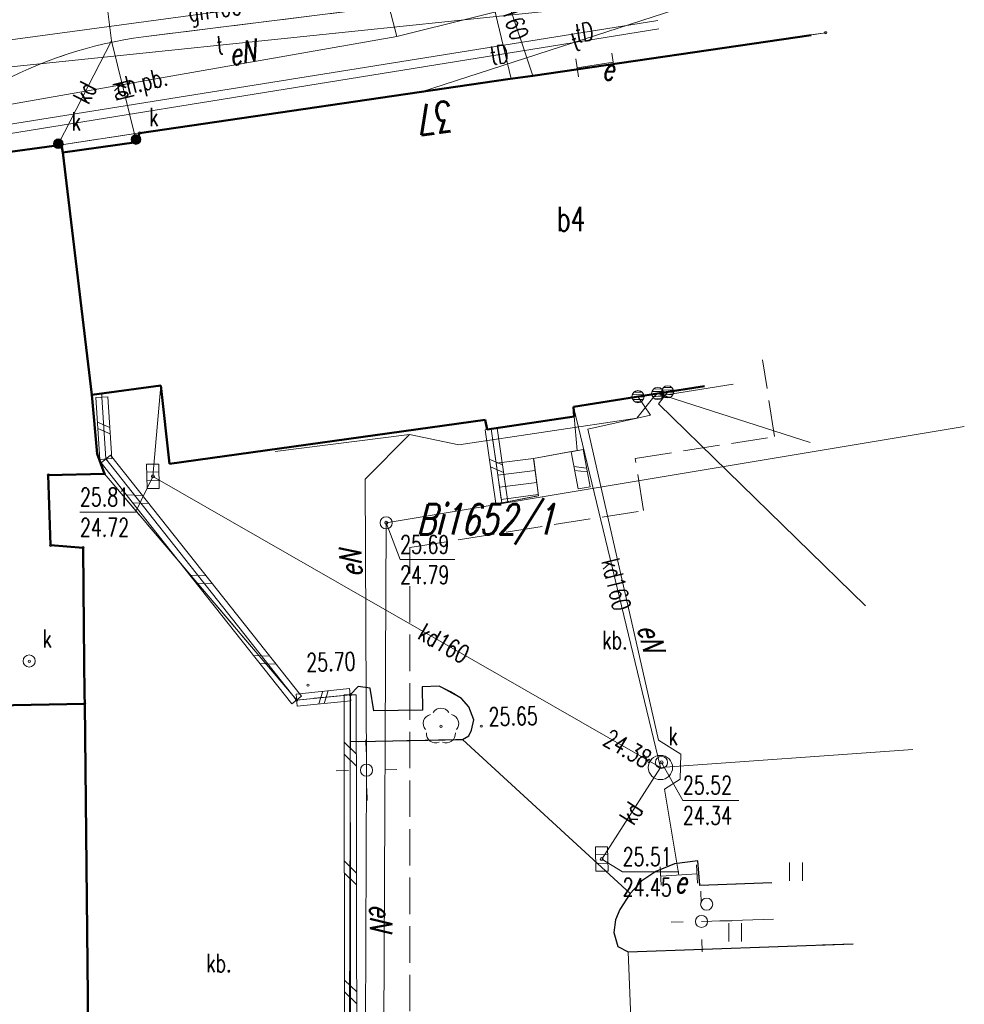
# Model space of a CAD drawing. Header units: metres. Extents: x 5515378 to 5515541, y 5844026 to 5844183.
# Tile 10 of 12: x 5515491 to 5515530, y 5844090 to 5844131. Entities that reach past the tile are written whole.
import ezdxf
from ezdxf.enums import TextEntityAlignment as Align

# ---------------------------------------------------------------- set-up
doc = ezdxf.new("R2010")
doc.units = ezdxf.units.M
doc.header["$MEASUREMENT"] = 0
for name, pattern in [('1', [0]), ('2_EGBS', [0]), ('2_EGBSG', [0]), ('2_EGBU_A', [0]), ('3_14', [1, -1]), ('3_OTKC', [1.5, 1, -0.5]), ('3_OTKJ', [2, 1.5, -0.5]), ('3_OTKK', [0]), ('3_OTKU', [2, 1.5, -0.5]), ('3_OTZI', [1.5, 1, -0.5]), ('3_OTZT', [1.5, 1, -0.5]), ('4_SUGP', [0]), ('4_SUKP', [0]), ('4_SUPK', [0]), ('4_SUPP_P', [2, 1.5, -0.5]), ('4_SUTP_A', [0]), ('4_SUWP', [0]), ('7', [2, 1.5, -0.5]), ('UPE', [0])]:
    doc.linetypes.add(name, pattern=pattern)
doc.layers.get('0').update_dxf_attribs({"color": 250, "linetype": 'CONTINUOUS', "lineweight": 100})
for name, color, linetype, lineweight in [('Dzialki', 7, '1', 13), ('EADTD_T_0', 7, 'CONTINUOUS', 25), ('EGBB_E_T_0', 7, 'CONTINUOUS', 20), ('EGBB_L_0', 7, '2_EGBU_A', 50), ('EGBE_L_3', 7, '2_EGBS', 18), ('Numery_dzialek', 7, 'CONTINUOUS', 13), ('OTD_L_12', 7, 'CONTINUOUS', 18), ('OTK_E_T_1', 7, 'CONTINUOUS', 0), ('OTK_E_T_3', 7, 'CONTINUOUS', 0), ('OTK_L_0', 7, '3_OTKJ', 18), ('OTK_L_1', 7, '3_OTKK', 25), ('OTK_L_2', 7, '3_OTKC', 18), ('OTK_L_4', 7, '3_OTKU', 18), ('OTR_T_0', 7, 'CONTINUOUS', 18), ('OTR_T_1', 7, 'CONTINUOUS', 18), ('OTZ_L_3', 7, '3_OTZT', 18), ('Punkty', 7, 'CONTINUOUS', 13), ('SUP_E_T_1', 7, 'CONTINUOUS', 0), ('SUP_L_1', 7, '4_SUPK', 18), ('SUP_T_0', 7, 'CONTINUOUS', 18), ('SUP_T_1', 7, 'CONTINUOUS', 18), ('SUP_T_4', 7, 'CONTINUOUS', 18), ('SUWP_L_0', 5, '4_SUWP', 18), ('UEEOA_T_3', 1, 'CONTINUOUS', 18), ('UEEOO_T_0', 1, 'CONTINUOUS', 18), ('UEEPA_T_0', 1, 'CONTINUOUS', 18), ('UEEPA_T_2', 1, 'CONTINUOUS', 18), ('UEEPA_T_4', 1, 'CONTINUOUS', 18), ('UEEPON_L_0', 1, 'UPE', 18), ('UEEPON_L_1', 1, 'UPE', 18), ('UEEPOS_L_0', 1, '1', 18)]:
    doc.layers.add(name, color=color, linetype=linetype, lineweight=lineweight)
for name, color, linetype, lineweight, true_color in [('Kontury', 96, '7', 18, 0x006f00), ('Numery_konturow', 96, 'CONTINUOUS', 13, 0x006600), ('OTZ_T_0', 96, 'CONTINUOUS', 18, 0x008000), ('P_SUCP_L_0', 212, '4_SUPP_P', 18, 0xd200d2), ('SUGP_E_T_0', 52, 'CONTINUOUS', 0, 0xbfbf00), ('SUGP_L_0', 52, '4_SUGP', 18, 0xbfbf00), ('SUK_E_T_5', 36, 'CONTINUOUS', 0, 0x803300), ('SUK_T_1', 36, 'CONTINUOUS', 18, 0x803300), ('SUK_T_4', 36, 'CONTINUOUS', 18, 0x803300), ('SUKP_E_T_0', 36, 'CONTINUOUS', 0, 0x803300), ('SUKP_L_0', 36, '4_SUKP', 18, 0x803300), ('SUKR_T_0', 36, 'CONTINUOUS', 18, 0x803300), ('SUTP_E_T_0', 30, 'CONTINUOUS', 0, 0xff9100), ('SUTP_L_0', 30, '4_SUTP_A', 18, 0xff9100), ('SUTR_T_0', 30, 'CONTINUOUS', 18, 0xff9100)]:
    doc.layers.add(name, color=color, linetype=linetype, lineweight=lineweight, true_color=true_color)
doc.styles.get("Standard").update_dxf_attribs({"font": 'Simplex.SHX', "width": 0.75})

# ---------------------------------------------------------------- blocks, each defined once
blk = doc.blocks.new('GRO')
at = {"linetype": 'Continuous'}
blk.add_circle((0, 0), 0.045, dxfattribs=at)
blk = doc.blocks.new('3_OTRN')
at = {"linetype": 'Continuous'}
blk.add_circle((0, 0), 0.045, dxfattribs=at)
blk = doc.blocks.new('3_OTRS')
at = {"linetype": 'Continuous'}
blk.add_circle((0, 0), 0.045, dxfattribs=at)
blk = doc.blocks.new('3_OTZL')
at = {"linetype": 'Continuous'}
blk.add_circle((0, 0), 0.045, dxfattribs=at)
for centre, start, end in [((-0.357, 0.116), 102.1445, 221.86), ((0, 0.375), 30.1401, 149.8599), ((0.357, 0.116), 318.14, 77.8555), ((-0.22, -0.303), 174.1482, 293.8542), ((0.22, -0.303), 246.1458, 5.8518)]:
    blk.add_arc(centre, 0.375, start, end, dxfattribs=at)
blk = doc.blocks.new('3_OTZT')
at = {"linetype": 'Continuous'}
for p, q in [((-0.2625, -0.375), (-0.2625, 0.375)), ((0.2625, -0.375), (0.2625, 0.375))]:
    blk.add_line(p, q, dxfattribs=at)
blk = doc.blocks.new('4_SUKK')
at = {"linetype": 'Continuous'}
for p, q in [((-0.5, -0.25), (-0.5, 0.25)), ((-0.5, 0.25), (0.5, 0.25)), ((-0.175, 0.25), (-0.175, -0.25)), ((0.175, 0.25), (0.175, -0.25)), ((0.5, 0.25), (0.5, -0.25)), ((0.5, -0.25), (-0.5, -0.25))]:
    blk.add_line(p, q, dxfattribs=at)
blk = doc.blocks.new('4_SUKU')
at = {"linetype": 'Continuous'}
for radius in [0.2, 0.175, 0.15, 0.125, 0.1, 0.075, 0.05, 0.025, 0.00715]:
    blk.add_circle((0, 0), radius, dxfattribs=at)
blk = doc.blocks.new('4_SUPS')
at = {"linetype": 'Continuous'}
blk.add_circle((0, 0), 0.0625, dxfattribs=at)
blk = doc.blocks.new('4_SUPW')
at = {"linetype": 'Continuous'}
blk.add_circle((0, 0), 0.25, dxfattribs=at)
blk = doc.blocks.new('4_SUPK')
at = {"linetype": 'Continuous'}
blk.add_circle((0, 0), 0.25, dxfattribs=at)
blk = doc.blocks.new('4_SUPN')
at = {"linetype": 'Continuous'}
blk.add_circle((0, 0), 0.25, dxfattribs=at)
blk = doc.blocks.new('SLS')
at = {"linetype": 'Continuous'}
blk.add_circle((0, 0), 0.25, dxfattribs=at)
blk = doc.blocks.new('STE')
at = {"linetype": 'Continuous'}
for p, q in [((-0.75, 0.375), (-0.75, -0.375)), ((-0.75, 0), (0.75, 0)), ((0.75, 0.375), (0.75, -0.375))]:
    blk.add_line(p, q, dxfattribs=at)
blk = doc.blocks.new('LAT')
at = {"linetype": 'Continuous'}
for p, q in [((0, 0.75), (0, 1.25)), ((-1.25, 0), (-0.75, 0)), ((0.75, 0), (1.25, 0)), ((0, -0.75), (0, -1.25))]:
    blk.add_line(p, q, dxfattribs=at)
blk = doc.blocks.new('XYB')
at = {"linetype": 'Continuous'}
for p, q in [((-0.236, 0.082), (0.236, 0.082)), ((-0.172, 0.182), (0.172, 0.182)), ((-0.249, -0.018), (0.249, -0.018)), ((-0.22, -0.118), (0.22, -0.118)), ((-0.122, -0.218), (0.122, -0.218))]:
    blk.add_line(p, q, dxfattribs=at)
blk.add_circle((0, 0), 0.25, dxfattribs=at)

msp = doc.modelspace()

# ---------------------------------------------------------------- linework, layer by layer
at = {"layer": 'Dzialki'}
for p, q in [((5515495.96, 5844126.12), (5515524.18, 5844130.24)), ((5515492.75, 5844125.63), (5515495.96, 5844126.12)), ((5515492.75, 5844125.63), (5515485.33, 5844124.62)), ((5515493.99, 5844115.34), (5515492.75, 5844125.63)), ((5515494.21, 5844112.91), (5515493.99, 5844115.34)), ((5515494.51, 5844112.09), (5515494.21, 5844112.91)), ((5515492.2, 5844112.04), (5515494.51, 5844112.09)), ((5515502.42, 5844102.78), (5515494.51, 5844112.09)), ((5515492.3, 5844109.15), (5515492.2, 5844112.04)), ((5515493.63, 5844109.05), (5515492.3, 5844109.15)), ((5515493.7, 5844102.63), (5515493.63, 5844109.05)), ((5515504.63, 5844103), (5515502.42, 5844102.78)), ((5515504.54, 5844068.53), (5515504.63, 5844103)), ((5515482.92, 5844102.42), (5515493.7, 5844102.63)), ((5515493.87, 5844085.45), (5515493.7, 5844102.63))]:
    msp.add_line(p, q, dxfattribs=at)
at = {"layer": 'EGBB_L_0', "linetype": '2_EGBU_A'}
for p, q in [((5515512.136, 5844128.47), (5515523.58, 5844130.144)), ((5515495.956, 5844126.115), (5515511.109, 5844128.326)), ((5515511.109, 5844128.326), (5515512.136, 5844128.47)), ((5515495.835, 5844125.732), (5515495.956, 5844126.115)), ((5515485.328, 5844124.62), (5515492.747, 5844125.631)), ((5515492.747, 5844125.631), (5515492.794, 5844125.312)), ((5515495.835, 5844125.732), (5515492.794, 5844125.312)), ((5515493.995, 5844115.337), (5515492.794, 5844125.312)), ((5515493.995, 5844115.337), (5515496.836, 5844115.723)), ((5515496.836, 5844115.723), (5515497.191, 5844112.501)), ((5515494.211, 5844112.912), (5515493.995, 5844115.337)), ((5515513.811, 5844114.845), (5515517.269, 5844115.395)), ((5515517.269, 5844115.395), (5515519.193, 5844115.699)), ((5515513.83, 5844114.455), (5515513.811, 5844114.845)), ((5515497.191, 5844112.501), (5515510.172, 5844114.311)), ((5515510.172, 5844114.311), (5515510.252, 5844113.912)), ((5515510.252, 5844113.912), (5515513.83, 5844114.455)), ((5515494.51, 5844112.089), (5515494.211, 5844112.912)), ((5515492.2, 5844112.035), (5515494.51, 5844112.089)), ((5515492.297, 5844109.147), (5515492.2, 5844112.035)), ((5515493.63, 5844109.048), (5515492.297, 5844109.147)), ((5515493.665, 5844105.798), (5515493.63, 5844109.048)), ((5515493.689, 5844102.997), (5515493.665, 5844105.798)), ((5515493.698, 5844102.628), (5515493.689, 5844102.997)), ((5515482.92, 5844102.419), (5515493.698, 5844102.628)), ((5515493.875, 5844085.448), (5515493.698, 5844102.628))]:
    msp.add_line(p, q, dxfattribs=at)
at = {"layer": 'EGBE_L_3', "linetype": '2_EGBS'}
for p, q in [((5515513.83, 5844114.455), (5515510.416, 5844113.937)), ((5515513.952, 5844113.045), (5515513.83, 5844114.455)), ((5515510.416, 5844113.937), (5515510.855, 5844110.899)), ((5515512.165, 5844112.724), (5515513.952, 5844113.045)), ((5515512.165, 5844112.724), (5515510.62, 5844112.524)), ((5515512.229, 5844112.228), (5515510.692, 5844112.029)), ((5515512.293, 5844111.732), (5515510.763, 5844111.534)), ((5515512.357, 5844111.236), (5515510.835, 5844111.039)), ((5515510.855, 5844110.899), (5515512.363, 5844111.19))]:
    msp.add_line(p, q, dxfattribs=at)
at = {"layer": 'EGBE_L_3', "linetype": '2_EGBSG'}
msp.add_line((5515512.363, 5844111.19), (5515512.165, 5844112.724), dxfattribs=at)
at = {"layer": 'Kontury'}
for p, q in [((5515495.96, 5844126.12), (5515524.18, 5844130.24)), ((5515492.75, 5844125.63), (5515495.96, 5844126.12)), ((5515492.75, 5844125.63), (5515485.33, 5844124.62)), ((5515493.99, 5844115.34), (5515492.75, 5844125.63)), ((5515494.21, 5844112.91), (5515493.99, 5844115.34)), ((5515494.51, 5844112.09), (5515494.21, 5844112.91)), ((5515494.51, 5844112.09), (5515492.2, 5844112.04)), ((5515502.42, 5844102.78), (5515494.51, 5844112.09)), ((5515492.2, 5844112.04), (5515492.3, 5844109.15)), ((5515492.3, 5844109.15), (5515493.63, 5844109.05)), ((5515493.63, 5844109.05), (5515493.7, 5844102.63)), ((5515504.63, 5844103), (5515502.42, 5844102.78)), ((5515504.54, 5844068.53), (5515504.63, 5844103)), ((5515493.7, 5844102.63), (5515493.87, 5844085.45))]:
    msp.add_line(p, q, dxfattribs=at)
at = {"layer": 'OTD_L_12'}
for p, q in [((5515494.157, 5844115.231), (5515494.656, 5844115.263)), ((5515494.316, 5844112.684), (5515494.157, 5844115.231)), ((5515494.815, 5844112.716), (5515494.656, 5844115.263)), ((5515494.736, 5844113.989), (5515494.221, 5844114.213)), ((5515494.752, 5844113.734), (5515494.237, 5844113.958)), ((5515510.663, 5844113.973), (5515510.168, 5844113.902)), ((5515510.168, 5844113.902), (5515510.608, 5844110.863)), ((5515510.663, 5844113.973), (5515511.103, 5844110.935)), ((5515514.198, 5844113.092), (5515513.707, 5844112.998)), ((5515513.707, 5844112.998), (5515513.998, 5844111.467)), ((5515514.198, 5844113.092), (5515514.489, 5844111.56)), ((5515494.316, 5844112.684), (5515494.815, 5844112.716)), ((5515494.37, 5844112.545), (5515494.762, 5844112.855)), ((5515496.987, 5844109.238), (5515494.37, 5844112.545)), ((5515497.379, 5844109.548), (5515494.762, 5844112.855)), ((5515510.344, 5844112.686), (5515510.883, 5844112.454)), ((5515510.388, 5844112.382), (5515510.927, 5844112.15)), ((5515513.823, 5844112.386), (5515514.344, 5844112.326)), ((5515513.852, 5844112.232), (5515514.373, 5844112.173)), ((5515514.489, 5844111.56), (5515513.998, 5844111.467)), ((5515496.07, 5844111.202), (5515495.416, 5844111.222)), ((5515496.332, 5844110.871), (5515495.678, 5844110.891)), ((5515511.103, 5844110.935), (5515510.608, 5844110.863)), ((5515499.604, 5844105.931), (5515496.987, 5844109.238)), ((5515499.996, 5844106.241), (5515497.379, 5844109.548)), ((5515498.687, 5844107.895), (5515498.033, 5844107.915)), ((5515498.949, 5844107.564), (5515498.295, 5844107.584)), ((5515502.613, 5844102.934), (5515499.996, 5844106.241)), ((5515502.221, 5844102.624), (5515499.604, 5844105.931)), ((5515501.304, 5844104.588), (5515500.65, 5844104.608)), ((5515501.566, 5844104.257), (5515500.912, 5844104.277)), ((5515504.597, 5844103.249), (5515502.392, 5844103.028)), ((5515503.715, 5844103.16), (5515503.544, 5844102.641)), ((5515504.647, 5844102.751), (5515504.597, 5844103.249)), ((5515502.221, 5844102.624), (5515502.613, 5844102.934)), ((5515502.442, 5844102.53), (5515502.392, 5844103.028)), ((5515504.647, 5844102.751), (5515502.442, 5844102.53)), ((5515503.494, 5844103.138), (5515503.324, 5844102.619)), ((5515504.378, 5844098.107), (5515504.372, 5844103)), ((5515504.372, 5844103), (5515504.872, 5844103)), ((5515504.878, 5844098.108), (5515504.872, 5844103)), ((5515504.875, 5844100.554), (5515504.374, 5844101.043)), ((5515504.876, 5844100.065), (5515504.375, 5844100.553)), ((5515504.384, 5844093.215), (5515504.378, 5844098.107)), ((5515504.884, 5844093.215), (5515504.878, 5844098.108)), ((5515504.881, 5844095.661), (5515504.38, 5844096.15)), ((5515504.881, 5844095.172), (5515504.381, 5844095.661)), ((5515504.39, 5844088.322), (5515504.384, 5844093.215)), ((5515504.89, 5844088.323), (5515504.884, 5844093.215)), ((5515504.887, 5844090.769), (5515504.386, 5844091.258)), ((5515504.887, 5844090.28), (5515504.387, 5844090.768))]:
    msp.add_line(p, q, dxfattribs=at)
at = {"layer": 'OTK_L_0', "linetype": '3_OTKJ'}
msp.add_line((5515505.241, 5844131.211), (5515496.116, 5844130.074), dxfattribs=at)
for centre, radius, start, end in [((5515498.342, 5844110.477), 23.179, 99.8411, 122.8839), ((5515498.423, 5844112.776), 17.451, 97.5961, 119.092)]:
    msp.add_arc(centre, radius, start, end, dxfattribs=at)
at = {"layer": 'OTK_L_1', "linetype": '3_OTKK'}
for p, q in [((5515505.446, 5844103.269), (5515504.944, 5844103.337)), ((5515505.588, 5844102.342), (5515505.446, 5844103.269)), ((5515508.285, 5844103.345), (5515507.576, 5844103.318)), ((5515507.576, 5844103.318), (5515507.598, 5844102.358)), ((5515508.741, 5844103.115), (5515508.285, 5844103.345)), ((5515509.197, 5844102.845), (5515508.741, 5844103.115)), ((5515509.505, 5844102.502), (5515509.197, 5844102.845)), ((5515507.598, 5844102.358), (5515505.588, 5844102.342)), ((5515509.707, 5844101.967), (5515509.505, 5844102.502)), ((5515509.617, 5844101.545), (5515509.707, 5844101.967)), ((5515509.503, 5844101.302), (5515509.617, 5844101.545)), ((5515504.947, 5844101.067), (5515509.246, 5844101.156)), ((5515509.246, 5844101.156), (5515509.503, 5844101.302)), ((5515517.956, 5844096.036), (5515517.193, 5844095.728)), ((5515518.923, 5844096.168), (5515517.956, 5844096.036)), ((5515519.007, 5844095.15), (5515518.923, 5844096.168)), ((5515517.193, 5844095.728), (5515516.612, 5844095.335)), ((5515516.612, 5844095.335), (5515516.134, 5844094.814)), ((5515521.965, 5844095.258), (5515519.007, 5844095.15)), ((5515516.134, 5844094.814), (5515515.719, 5844094.164)), ((5515515.719, 5844094.164), (5515515.529, 5844093.739)), ((5515515.529, 5844093.739), (5515515.461, 5844093.218)), ((5515515.461, 5844093.218), (5515515.624, 5844092.631)), ((5515515.624, 5844092.631), (5515516.049, 5844092.411)), ((5515516.049, 5844092.411), (5515525.314, 5844092.745))]:
    msp.add_line(p, q, dxfattribs=at)
msp.add_arc((5515498.342, 5844110.477), 23.179, 99.8411, 122.8839, dxfattribs=at)
at = {"layer": 'OTK_L_2', "linetype": '3_14'}
msp.add_line((5515496.116, 5844130.074), (5515505.241, 5844131.211), dxfattribs=at)
at = {"layer": 'OTK_L_2', "linetype": '3_OTKC'}
for p, q in [((5515523.58, 5844130.144), (5515512.136, 5844128.47)), ((5515511.109, 5844128.326), (5515495.956, 5844126.115)), ((5515512.136, 5844128.47), (5515511.109, 5844128.326)), ((5515495.956, 5844126.115), (5515495.835, 5844125.732)), ((5515492.747, 5844125.631), (5515485.328, 5844124.62)), ((5515492.794, 5844125.312), (5515492.747, 5844125.631)), ((5515495.835, 5844125.732), (5515492.794, 5844125.312))]:
    msp.add_line(p, q, dxfattribs=at)
at = {"layer": 'OTK_L_2', "linetype": '3_14'}
msp.add_arc((5515498.423, 5844112.776), 17.451, 97.5961, 119.092, dxfattribs=at)
at = {"layer": 'OTK_L_4', "linetype": '3_OTKU'}
for p, q in [((5515494.407, 5844115.393), (5515496.836, 5844115.723)), ((5515496.836, 5844115.723), (5515497.191, 5844112.501)), ((5515493.995, 5844115.337), (5515494.407, 5844115.393)), ((5515494.211, 5844112.912), (5515493.995, 5844115.337)), ((5515513.811, 5844114.845), (5515517.269, 5844115.395)), ((5515517.269, 5844115.395), (5515519.193, 5844115.699)), ((5515513.83, 5844114.455), (5515513.811, 5844114.845)), ((5515497.191, 5844112.501), (5515510.172, 5844114.311)), ((5515510.172, 5844114.311), (5515510.252, 5844113.912)), ((5515513.952, 5844113.045), (5515513.83, 5844114.455)), ((5515510.252, 5844113.912), (5515510.416, 5844113.937)), ((5515510.416, 5844113.937), (5515510.62, 5844112.524)), ((5515494.51, 5844112.089), (5515494.211, 5844112.912)), ((5515512.165, 5844112.724), (5515513.952, 5844113.045)), ((5515510.62, 5844112.524), (5515510.855, 5844110.899)), ((5515512.363, 5844111.19), (5515512.165, 5844112.724)), ((5515492.2, 5844112.035), (5515494.51, 5844112.089)), ((5515492.297, 5844109.147), (5515492.2, 5844112.035)), ((5515510.855, 5844110.899), (5515512.363, 5844111.19)), ((5515493.63, 5844109.048), (5515492.297, 5844109.147)), ((5515493.665, 5844105.798), (5515493.63, 5844109.048)), ((5515493.689, 5844102.997), (5515493.665, 5844105.798)), ((5515504.944, 5844103.337), (5515504.622, 5844103)), ((5515505.446, 5844103.269), (5515504.944, 5844103.337)), ((5515505.588, 5844102.342), (5515505.446, 5844103.269)), ((5515508.285, 5844103.345), (5515507.576, 5844103.318)), ((5515507.576, 5844103.318), (5515507.598, 5844102.358)), ((5515509.197, 5844102.845), (5515508.285, 5844103.345)), ((5515493.698, 5844102.628), (5515493.689, 5844102.997)), ((5515504.622, 5844103), (5515504.624, 5844101.067)), ((5515509.505, 5844102.502), (5515509.197, 5844102.845)), ((5515493.875, 5844085.448), (5515493.698, 5844102.628)), ((5515507.598, 5844102.358), (5515505.588, 5844102.342)), ((5515509.707, 5844101.967), (5515509.505, 5844102.502)), ((5515509.617, 5844101.545), (5515509.707, 5844101.967)), ((5515509.503, 5844101.302), (5515509.617, 5844101.545)), ((5515504.947, 5844101.067), (5515509.246, 5844101.156)), ((5515509.246, 5844101.156), (5515509.503, 5844101.302)), ((5515504.624, 5844101.067), (5515504.947, 5844101.067)), ((5515517.956, 5844096.036), (5515517.193, 5844095.728)), ((5515518.923, 5844096.168), (5515517.956, 5844096.036)), ((5515519.007, 5844095.15), (5515518.923, 5844096.168)), ((5515517.193, 5844095.728), (5515516.612, 5844095.335)), ((5515516.612, 5844095.335), (5515516.134, 5844094.814)), ((5515521.965, 5844095.258), (5515519.007, 5844095.15)), ((5515516.134, 5844094.814), (5515515.719, 5844094.164)), ((5515515.719, 5844094.164), (5515515.529, 5844093.739)), ((5515515.529, 5844093.739), (5515515.461, 5844093.218)), ((5515515.461, 5844093.218), (5515515.624, 5844092.631)), ((5515515.624, 5844092.631), (5515516.049, 5844092.411)), ((5515516.049, 5844092.411), (5515525.314, 5844092.745))]:
    msp.add_line(p, q, dxfattribs=at)
at = {"layer": 'OTK_L_4', "linetype": '3_14'}
for p, q in [((5515494.407, 5844115.393), (5515494.407, 5844115.247)), ((5515494.407, 5844115.247), (5515494.566, 5844112.7)), ((5515494.566, 5844112.7), (5515502.417, 5844102.779)), ((5515502.417, 5844102.779), (5515504.622, 5844103)), ((5515509.246, 5844101.156), (5515516.134, 5844094.814)), ((5515504.632, 5844094.415), (5515504.624, 5844101.067)), ((5515504.645, 5844083.515), (5515504.632, 5844094.415)), ((5515516.705, 5844077.433), (5515516.049, 5844092.411))]:
    msp.add_line(p, q, dxfattribs=at)
at = {"layer": 'OTZ_L_3', "linetype": '3_OTZI'}
for p, q in [((5515504.622, 5844103), (5515504.944, 5844103.337)), ((5515504.944, 5844103.337), (5515505.446, 5844103.269)), ((5515505.446, 5844103.269), (5515505.588, 5844102.342)), ((5515507.576, 5844103.318), (5515508.285, 5844103.345)), ((5515507.598, 5844102.358), (5515507.576, 5844103.318)), ((5515508.285, 5844103.345), (5515509.197, 5844102.845)), ((5515504.624, 5844101.067), (5515504.622, 5844103)), ((5515509.197, 5844102.845), (5515509.505, 5844102.502)), ((5515505.588, 5844102.342), (5515507.598, 5844102.358)), ((5515509.505, 5844102.502), (5515509.707, 5844101.967)), ((5515509.707, 5844101.967), (5515509.617, 5844101.545)), ((5515509.617, 5844101.545), (5515509.503, 5844101.302)), ((5515509.246, 5844101.156), (5515504.947, 5844101.067)), ((5515509.503, 5844101.302), (5515509.246, 5844101.156)), ((5515504.947, 5844101.067), (5515504.624, 5844101.067)), ((5515517.193, 5844095.728), (5515517.956, 5844096.036)), ((5515517.956, 5844096.036), (5515518.923, 5844096.168)), ((5515518.923, 5844096.168), (5515519.007, 5844095.15)), ((5515516.612, 5844095.335), (5515517.193, 5844095.728)), ((5515516.134, 5844094.814), (5515516.612, 5844095.335)), ((5515519.007, 5844095.15), (5515521.965, 5844095.258)), ((5515515.719, 5844094.164), (5515516.134, 5844094.814)), ((5515515.529, 5844093.739), (5515515.719, 5844094.164)), ((5515515.461, 5844093.218), (5515515.529, 5844093.739)), ((5515515.624, 5844092.631), (5515515.461, 5844093.218)), ((5515516.049, 5844092.411), (5515515.624, 5844092.631)), ((5515525.314, 5844092.745), (5515516.049, 5844092.411))]:
    msp.add_line(p, q, dxfattribs=at)
at = {"layer": 'P_SUCP_L_0', "linetype": '4_SUPP_P'}
for p, q in [((5515522.08, 5844113.62), (5515521.58, 5844116.784)), ((5515516.35, 5844112.72), (5515522.08, 5844113.62)), ((5515516.69, 5844110.58), (5515516.35, 5844112.72)), ((5515507.08, 5844109.06), (5515516.69, 5844110.58)), ((5515507.08, 5844075.97), (5515507.08, 5844109.06))]:
    msp.add_line(p, q, dxfattribs=at)
at = {"layer": 'SUGP_L_0', "linetype": '4_SUGP'}
msp.add_line((5515486.11, 5844129.338), (5515515.136, 5844133.27), dxfattribs=at)
at = {"layer": 'SUKP_L_0', "linetype": '4_SUKP'}
for p, q in [((5515510.212, 5844134.213), (5515512.136, 5844128.47)), ((5515494.794, 5844129.903), (5515494.421, 5844132.997)), ((5515492.616, 5844125.671), (5515494.794, 5844129.903)), ((5515494.794, 5844129.903), (5515495.805, 5844125.848)), ((5515496.503, 5844111.985), (5515496.836, 5844115.723)), ((5515517.384, 5844100.004), (5515513.811, 5844114.845)), ((5515517.384, 5844100.004), (5515496.503, 5844111.985)), ((5515517.384, 5844100.004), (5515527.76, 5844100.744)), ((5515517.384, 5844100.004), (5515514.971, 5844096.237))]:
    msp.add_line(p, q, dxfattribs=at)
at = {"layer": 'SUKR_T_0', "linetype": 'Continuous', "lineweight": 0}
for p, q in [((5515496.503, 5844111.985), (5515495.783, 5844110.508)), ((5515493.503, 5844110.508), (5515495.783, 5844110.508)), ((5515517.43, 5844100.215), (5515518.307, 5844098.651)), ((5515518.307, 5844098.651), (5515520.614, 5844098.651)), ((5515514.971, 5844096.237), (5515515.827, 5844095.705)), ((5515515.827, 5844095.705), (5515518.134, 5844095.705))]:
    msp.add_line(p, q, dxfattribs=at)
at = {"layer": 'SUP_L_1', "linetype": '4_SUPK', "lineweight": 0}
msp.add_circle((5515517.384, 5844100.004), 0.5, dxfattribs=at)
at = {"layer": 'SUTP_L_0', "linetype": '4_SUTP_A'}
for p, q in [((5515488.413, 5844128.601), (5515520.192, 5844131.908)), ((5515520.192, 5844131.908), (5515507.555, 5844127.81)), ((5515486.63, 5844125.84), (5515517.275, 5844130.749)), ((5515486.669, 5844125.461), (5515517.323, 5844130.4)), ((5515506.101, 5844110.074), (5515529.884, 5844114.036)), ((5515505.905, 5844069.551), (5515506.101, 5844110.074))]:
    msp.add_line(p, q, dxfattribs=at)
at = {"layer": 'SUTR_T_0', "linetype": 'Continuous', "lineweight": 0}
for p, q in [((5515506.101, 5844110.074), (5515506.675, 5844108.557)), ((5515506.675, 5844108.557), (5515508.928, 5844108.557))]:
    msp.add_line(p, q, dxfattribs=at)
at = {"layer": 'SUWP_L_0', "linetype": '4_SUWP'}
msp.add_line((5515511.242, 5844128.344), (5515507.473, 5844143.981), dxfattribs=at)
at = {"layer": 'UEEPON_L_0', "linetype": 'UPE', "lineweight": 18}
for p, q in [((5515506.534, 5844130.084), (5515505.939, 5844132.436)), ((5515506.534, 5844130.084), (5515513.476, 5844131.823)), ((5515489.824, 5844127.152), (5515506.534, 5844130.084)), ((5515517.112, 5844115.261), (5515520.381, 5844115.777)), ((5515517.112, 5844115.261), (5515517.269, 5844115.395)), ((5515516.412, 5844114.375), (5515517.112, 5844115.261)), ((5515516.46, 5844115.266), (5515516.98, 5844114.498)), ((5515517.299, 5844114.975), (5515525.813, 5844106.66)), ((5515516.98, 5844114.498), (5515514.392, 5844113.928)), ((5515509.096, 5844113.276), (5515516.412, 5844114.375)), ((5515501.53, 5844113.011), (5515507.056, 5844113.709)), ((5515505.237, 5844111.876), (5515507.056, 5844113.709)), ((5515507.056, 5844113.709), (5515509.096, 5844113.276)), ((5515514.392, 5844113.928), (5515517.308, 5844101.132)), ((5515505.294, 5844099.895), (5515505.237, 5844111.876)), ((5515517.308, 5844101.132), (5515518.222, 5844100.553)), ((5515518.222, 5844100.553), (5515518.196, 5844099.522)), ((5515505.242, 5844086.13), (5515505.294, 5844099.895)), ((5515518.196, 5844099.522), (5515517.545, 5844099.107)), ((5515517.545, 5844099.107), (5515518.143, 5844095.579)), ((5515522.03, 5844093.76), (5515519.071, 5844093.671))]:
    msp.add_line(p, q, dxfattribs=at)
at = {"layer": 'UEEPON_L_1', "linetype": 'UPE', "lineweight": 18}
msp.add_line((5515517.269, 5844115.395), (5515523.537, 5844113.379), dxfattribs=at)
at = {"layer": 'UEEPOS_L_0', "linetype": 'UPE', "lineweight": 18}
for p, q in [((5515517.681, 5844115.46), (5515517.299, 5844114.975)), ((5515517.299, 5844114.975), (5515525.813, 5844106.66))]:
    msp.add_line(p, q, dxfattribs=at)

# ---------------------------------------------------------------- block references
at = {"layer": 'OTR_T_0', "rotation": 1.322942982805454}
for p in [(5515502.882, 5844103.391), (5515510.011, 5844101.706)]:
    msp.add_blockref('3_OTRS', p, dxfattribs=at)
at = {"layer": 'OTR_T_1', "rotation": 1.322942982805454}
msp.add_blockref('3_OTRN', (5515491.417, 5844104.375), dxfattribs=at)
at = {"layer": 'OTZ_L_3'}
for p in [(5515522.961, 5844095.718), (5515520.461, 5844093.218)]:
    msp.add_blockref('3_OTZT', p, dxfattribs=at)
at = {"layer": 'OTZ_T_0'}
msp.add_blockref('3_OTZL', (5515508.353, 5844101.698), dxfattribs=at)
at = {"layer": 'Punkty'}
for p in [(5515524.18, 5844130.24), (5515495.96, 5844126.12), (5515492.75, 5844125.63), (5515493.99, 5844115.34), (5515494.21, 5844112.91), (5515492.2, 5844112.04), (5515494.51, 5844112.09), (5515492.3, 5844109.15), (5515493.63, 5844109.05), (5515502.42, 5844102.78), (5515504.63, 5844103), (5515493.7, 5844102.63)]:
    msp.add_blockref('GRO', p, dxfattribs=at)
at = {"layer": 'SUK_T_1'}
for p, rotation in [((5515496.503, 5844111.985), 271.1928832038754), ((5515514.971, 5844096.237), 271.0728836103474)]:
    msp.add_blockref('4_SUKK', p, dxfattribs=dict(at, rotation=rotation))
at = {"layer": 'SUK_T_4'}
for p in [(5515492.616, 5844125.671), (5515495.805, 5844125.848)]:
    msp.add_blockref('4_SUKU', p, dxfattribs=at)
at = {"layer": 'SUKR_T_0'}
for p in [(5515496.503, 5844111.985), (5515517.43, 5844100.215), (5515514.971, 5844096.237)]:
    msp.add_blockref('4_SUPS', p, dxfattribs=at)
at = {"layer": 'SUKR_T_0', "rotation": 330.1552425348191}
msp.add_blockref('4_SUPS', (5515516.907, 5844100.277), dxfattribs=at)
at = {"layer": 'SUP_T_0'}
msp.add_blockref('4_SUPK', (5515506.101, 5844110.074), dxfattribs=at)
at = {"layer": 'SUP_T_1'}
msp.add_blockref('4_SUPN', (5515519.285, 5844094.376), dxfattribs=at)
at = {"layer": 'SUP_T_4', "rotation": 1.322942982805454}
for p in [(5515491.417, 5844104.385), (5515517.43, 5844100.215)]:
    msp.add_blockref('4_SUPW', p, dxfattribs=at)
at = {"layer": 'SUTR_T_0'}
msp.add_blockref('4_SUPS', (5515506.101, 5844110.074), dxfattribs=at)
at = {"layer": 'UEEPA_T_0', "rotation": 1.322942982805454}
for name, p in [('XYB', (5515516.46, 5844115.266)), ('XYB', (5515517.269, 5844115.395)), ('SLS', (5515505.294, 5844099.895)), ('SLS', (5515519.071, 5844093.671))]:
    msp.add_blockref(name, p, dxfattribs=at)
at = {"layer": 'UEEPA_T_2'}
for name, p, rotation in [('STE', (5515514.696, 5844128.909), 8.832899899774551), ('LAT', (5515505.294, 5844099.895), 1.322942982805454), ('SLS', (5515505.294, 5844099.895), 1.322942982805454), ('STE', (5515518.143, 5844095.579), 3.182530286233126), ('LAT', (5515519.071, 5844093.671), 1.322942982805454), ('SLS', (5515519.071, 5844093.671), 1.322942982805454)]:
    msp.add_blockref(name, p, dxfattribs=dict(at, rotation=rotation))
at = {"layer": 'UEEPA_T_4', "rotation": 1.322942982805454}
msp.add_blockref('XYB', (5515517.681, 5844115.46), dxfattribs=at)

# ---------------------------------------------------------------- texts
at = {"layer": 'EADTD_T_0', "width": 0.7}
msp.add_text('37', height=1.25, rotation=187.696, dxfattribs=at).set_placement((5515508.017, 5844127.352), align=Align.CENTER)
at = {"layer": 'EGBB_E_T_0', "width": 0.7}
msp.add_text('b4', height=1, dxfattribs=at).set_placement((5515513.71, 5844122.579), align=Align.MIDDLE)
at = {"layer": 'Numery_dzialek', "oblique": 15, "width": 0.7}
msp.add_text('1652/1', height=1.25, dxfattribs=at).set_placement((5515508.431, 5844110.843), align=Align.TOP_LEFT)
at = {"layer": 'Numery_konturow', "oblique": 15, "width": 0.7}
msp.add_text('Bi', height=1.25, dxfattribs=at).set_placement((5515508.431, 5844110.843), align=Align.TOP_RIGHT)
at = {"layer": 'OTK_E_T_1', "lineweight": 9, "width": 0.7}
msp.add_text('ch.pb.', height=0.75, rotation=13.3217, dxfattribs=at).set_placement((5515496.065, 5844128.094), align=Align.MIDDLE)
at = {"layer": 'OTK_E_T_3', "lineweight": 9, "width": 0.7}
for p in [(5515515.514, 5844105.25), (5515499.221, 5844091.962)]:
    msp.add_text('kb.', height=0.75, dxfattribs=at).set_placement(p, align=Align.MIDDLE)
at = {"layer": 'OTR_T_0', "lineweight": 9, "width": 0.7}
for s, p in [('25.70', (5515502.822, 5844103.951)), ('25.65', (5515510.321, 5844101.716))]:
    msp.add_text(s, height=0.75, rotation=1.323, dxfattribs=at).set_placement(p)
at = {"layer": 'SUGP_E_T_0', "lineweight": 9, "width": 0.7}
msp.add_text('gn400', height=0.75, rotation=7.7155, dxfattribs=at).set_placement((5515499.07, 5844131.093), align=Align.MIDDLE)
at = {"layer": 'SUK_E_T_5', "lineweight": 9, "width": 0.7}
for p in [(5515496.355, 5844126.398), (5515493.166, 5844126.221)]:
    msp.add_text('k', height=0.75, dxfattribs=at).set_placement(p)
at = {"layer": 'SUKP_E_T_0', "lineweight": 9, "width": 0.7}
for s, rotation, p in [('ksD160', 288.52, (5515511.216, 5844131.217)), ('kd', 62.7674, (5515493.705, 5844127.787)), ('kd', 283.9997, (5515495.299, 5844127.876)), ('kd160', 283.5383, (5515515.571, 5844107.534)), ('kd160', 330.1552, (5515508.478, 5844105.114)), ('kd', 57.3485, (5515516.178, 5844098.12))]:
    msp.add_text(s, height=0.75, rotation=rotation, dxfattribs=at).set_placement(p, align=Align.MIDDLE)
at = {"layer": 'SUKR_T_0', "lineweight": 9, "width": 0.7}
for s, p in [('25.81', (5515493.503, 5844111.508)), ('24.72', (5515493.503, 5844110.258)), ('25.52', (5515518.307, 5844099.651)), ('24.34', (5515518.307, 5844098.401)), ('25.51', (5515515.827, 5844096.705)), ('24.45', (5515515.827, 5844095.455))]:
    msp.add_text(s, height=0.75, dxfattribs=at).set_placement(p, align=Align.TOP_LEFT)
msp.add_text('24.38', height=0.75, rotation=330.1552, dxfattribs=at).set_placement((5515516.907, 5844100.277), align=Align.MIDDLE_RIGHT)
at = {"layer": 'SUP_E_T_1', "lineweight": 9, "width": 0.7}
for p in [(5515491.967, 5844104.935), (5515517.718, 5844100.925)]:
    msp.add_text('k', height=0.75, dxfattribs=at).set_placement(p)
at = {"layer": 'SUTP_E_T_0', "lineweight": 9, "width": 0.7}
for s, rotation, p in [('tD', 9.1005, (5515514.253, 5844130.265)), ('t', 5.941, (5515499.259, 5844129.729)), ('t', 17.9676, (5515513.873, 5844129.859)), ('tD', 9.1529, (5515510.75, 5844129.341))]:
    msp.add_text(s, height=0.75, rotation=rotation, dxfattribs=at).set_placement(p, align=Align.MIDDLE)
at = {"layer": 'SUTR_T_0', "lineweight": 9, "width": 0.7}
for s, p in [('25.69', (5515506.675, 5844109.557)), ('24.79', (5515506.675, 5844108.307))]:
    msp.add_text(s, height=0.75, dxfattribs=at).set_placement(p, align=Align.TOP_LEFT)
at = {"layer": 'UEEOA_T_3', "oblique": 15, "width": 0.7}
for p in [(5515514.981, 5844128.285), (5515517.97, 5844094.842)]:
    msp.add_text('e', height=0.9, rotation=1.3229, dxfattribs=at).set_placement(p)
at = {"layer": 'UEEOO_T_0', "oblique": 15, "width": 0.7}
for rotation, p in [(11.414, (5515500.254, 5844128.982)), (92.6829, (5515505.088, 5844108.402)), (284.313, (5515516.563, 5844105.236)), (271.3229, (5515505.434, 5844093.826))]:
    msp.add_text('eN', height=0.9, rotation=rotation, dxfattribs=at).set_placement(p, align=Align.CENTER)

doc.saveas('drawing.dxf')
